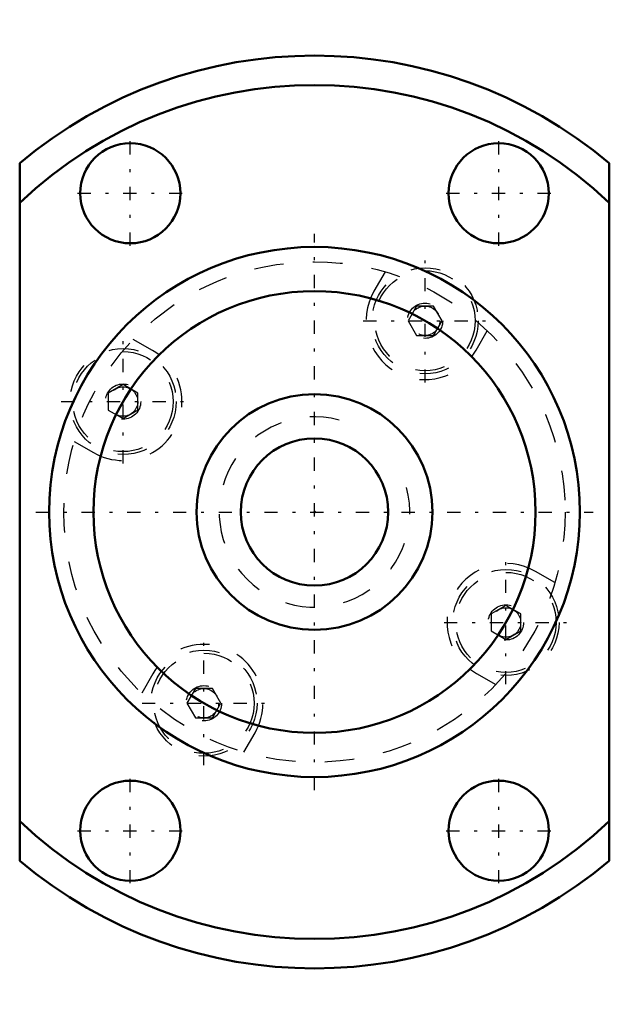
# Model space of a CAD drawing. Header units: millimetres. Extents: x -10 to 10, y -16.7 to 16.7.
import ezdxf

# ---------------------------------------------------------------- set-up
doc = ezdxf.new("R2010")
doc.units = ezdxf.units.MM
doc.linetypes.add('Center', pattern=[1.5, 0.45, -0.5, 0.05, -0.5])
doc.linetypes.add('Dashed', pattern=[2, 1, -1])
for name, color, linetype, lineweight in [('2d ConnectionPoints', 7, 'Continuous', 50), ('AM_0', 7, 'Continuous', 50), ('AM_5', 3, 'Continuous', 25), ('AM_7', 7, 'Center', 25), ('AM_9', 6, 'Dashed', 25)]:
    doc.layers.add(name, color=color, linetype=linetype, lineweight=lineweight)

# ---------------------------------------------------------------- blocks, each defined once
blk = doc.blocks.new('1_NRR0130BLK0808_3_2Nut_0_in_BLK0808_3_2ZZG1_36LC3_N0_1300_2')
at = {"layer": 'AM_0'}
for p, q in [((-10, -11.843), (-10, 11.843)), ((10, 11.843), (10, -11.843))]:
    blk.add_line(p, q, dxfattribs=at)
for centre, radius in [((-6.25, 10.825), 1.7), ((6.25, 10.825), 1.7), ((0, 0), 9), ((0, 0), 7.5), ((-6.25, -10.825), 1.7), ((6.25, -10.825), 1.7)]:
    blk.add_circle(centre, radius, dxfattribs=at)
for radius, start, end in [(15.5, 49.8222, 130.1778), (14.5, 46.3972, 133.6028), (14.5, 226.3972, 313.6028), (15.5, 229.8222, 310.1778)]:
    blk.add_arc((0, 0), radius, start, end, dxfattribs=at)
at = {"layer": 'AM_7'}
for p, q in [((-6.25, 9.04), (-6.25, 12.61)), ((6.25, 9.04), (6.25, 12.61)), ((-8.035, 10.825), (-4.465, 10.825)), ((4.465, 10.825), (8.035, 10.825)), ((0, -9.45), (0, 9.45)), ((3.75, 4.395), (3.75, 8.595)), ((1.65, 6.495), (5.85, 6.495)), ((-6.495, 1.65), (-6.495, 5.85)), ((-8.595, 3.75), (-4.395, 3.75)), ((-9.45, 0), (9.45, 0)), ((6.495, -5.85), (6.495, -1.65)), ((4.395, -3.75), (8.595, -3.75)), ((-3.75, -8.595), (-3.75, -4.395)), ((-5.85, -6.495), (-1.65, -6.495)), ((-6.25, -12.61), (-6.25, -9.04)), ((6.25, -12.61), (6.25, -9.04)), ((-8.035, -10.825), (-4.465, -10.825)), ((4.465, -10.825), (8.035, -10.825))]:
    blk.add_line(p, q, dxfattribs=at)
at = {"layer": 'AM_9'}
for p, q in [((2.399, 8.155), (2.018, 7.495)), ((3.461, 6.995), (3.173, 6.495)), ((4.039, 6.995), (3.461, 6.995)), ((4.327, 6.495), (4.039, 6.995)), ((3.173, 6.495), (3.461, 5.995)), ((4.039, 5.995), (4.327, 6.495)), ((5.482, 5.495), (5.863, 6.155)), ((-5.495, 5.482), (-6.155, 5.863)), ((3.461, 5.995), (4.039, 5.995)), ((-6.495, 4.327), (-6.995, 4.039)), ((-6.995, 4.039), (-6.995, 3.461)), ((-5.995, 4.039), (-6.495, 4.327)), ((-5.995, 3.461), (-5.995, 4.039)), ((-6.995, 3.461), (-6.495, 3.173)), ((-6.495, 3.173), (-5.995, 3.461)), ((-8.155, 2.399), (-7.495, 2.018)), ((8.155, -2.399), (7.495, -2.018)), ((6.495, -3.173), (5.995, -3.461)), ((6.995, -3.461), (6.495, -3.173)), ((5.995, -3.461), (5.995, -4.039)), ((6.995, -4.039), (6.995, -3.461)), ((5.995, -4.039), (6.495, -4.327)), ((6.495, -4.327), (6.995, -4.039)), ((-5.482, -5.495), (-5.863, -6.155)), ((5.495, -5.482), (6.155, -5.863)), ((-4.039, -5.995), (-4.327, -6.495)), ((-3.461, -5.995), (-4.039, -5.995)), ((-3.173, -6.495), (-3.461, -5.995)), ((-4.327, -6.495), (-4.039, -6.995)), ((-3.461, -6.995), (-3.173, -6.495)), ((-4.039, -6.995), (-3.461, -6.995)), ((-2.399, -8.155), (-2.018, -7.495))]:
    blk.add_line(p, q, dxfattribs=at)
for centre, radius in [((0, 0), 8.5), ((3.75, 6.495), 1.8), ((3.75, 6.495), 1.7), ((3.75, 6.495), 0.6), ((3.75, 6.495), 0.5), ((-6.495, 3.75), 1.8), ((-6.495, 3.75), 1.7), ((-6.495, 3.75), 0.6), ((-6.495, 3.75), 0.5), ((6.495, -3.75), 1.8), ((6.495, -3.75), 1.7), ((6.495, -3.75), 0.6), ((6.495, -3.75), 0.5), ((-3.75, -6.495), 1.8), ((-3.75, -6.495), 1.7), ((-3.75, -6.495), 0.6), ((-3.75, -6.495), 0.5)]:
    blk.add_circle(centre, radius, dxfattribs=at)
for centre, start, end in [((3.75, 6.495), 150, 330), ((-6.495, 3.75), 240, 60), ((6.495, -3.75), 60, 240), ((-3.75, -6.495), 330, 150)]:
    blk.add_arc(centre, 2, start, end, dxfattribs=at)
blk = doc.blocks.new('2_NZZ0130BLK0808_3_20Shaft_0_in_BLK0808_3_2ZZG1_36LC3_N0_1300_2')
at = {"layer": 'AM_0'}
for radius in [4, 2.5]:
    blk.add_circle((0, 0), radius, dxfattribs=at)
at = {"layer": 'AM_5', "linetype": 'Dashed'}
blk.add_arc((0, 0), 3.233, 75, 15, dxfattribs=at)

msp = doc.modelspace()

# ---------------------------------------------------------------- linework, layer by layer
at = {"layer": '2d ConnectionPoints'}
msp.add_point((0, 0), dxfattribs=at)

# ---------------------------------------------------------------- block references
for name in ['1_NRR0130BLK0808_3_2Nut_0_in_BLK0808_3_2ZZG1_36LC3_N0_1300_2', '2_NZZ0130BLK0808_3_20Shaft_0_in_BLK0808_3_2ZZG1_36LC3_N0_1300_2']:
    msp.add_blockref(name, (0, 0))

doc.saveas('drawing.dxf')
